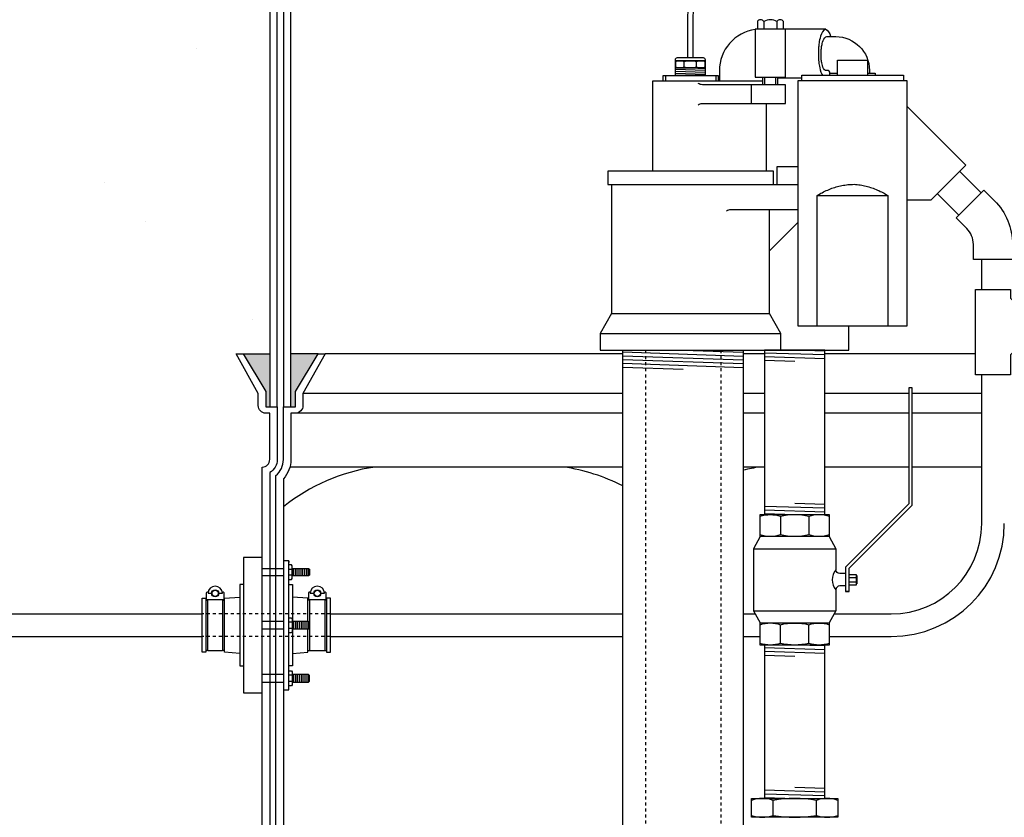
# Model space of a CAD drawing. Extents: x -285 to 5863, y 308 to 3178.
# Tile 232 of 256: x 1495 to 1528, y 930 to 957. Entities that reach past the tile are written whole.
import ezdxf

# ---------------------------------------------------------------- set-up
doc = ezdxf.new("R2010")
doc.units = 0
doc.header["$MEASUREMENT"] = 0
doc.header["$PDSIZE"] = 1
doc.linetypes.add('HIDDEN5', pattern=[0.05, 0.025, -0.025])
doc.layers.get('DEFPOINTS').update_dxf_attribs({"linetype": 'CONTINUOUS'})
for name, color, linetype in [('BOOT-CONDUIT', 1, 'CONTINUOUS'), ('CONDUIT', 2, 'CONTINUOUS'), ('DIM', 3, 'CONTINUOUS'), ('FRP-SUMP', 2, 'CONTINUOUS'), ('GALV-2-ELL', 3, 'CONTINUOUS'), ('GALV-2-PIPE', 3, 'CONTINUOUS'), ('GALV-2-VALVE', 3, 'CONTINUOUS'), ('GALV-4-PIPE', 4, 'CONTINUOUS'), ('PEAGRAVEL-HATCH', 3, 'CONTINUOUS'), ('PROBE', 2, 'CONTINUOUS'), ('SUB-PUMP', 4, 'CONTINUOUS')]:
    doc.layers.add(name, color=color, linetype=linetype)
doc.styles.add('SIMPLEX', font='simplex')
doc.dimstyles.new('DIM64', dxfattribs={"dimscale": 64, "dimtxt": 0.09375, "dimasz": 0.09375, "dimexe": 0.0625, "dimexo": 0.0625, "dimgap": 0.046875, "dimtad": 1, "dimdec": 4, "dimzin": 3, "dimdsep": 46, "dimlunit": 4, "dimtxsty": 'SIMPLEX', "dimcen": 0, "dimclrd": 256, "dimclre": 256, "dimclrt": 256, "dimadec": 0, "dimazin": 0, "dimtfac": 1, "dimtdec": 4, "dimtmove": 0, "dimatfit": 3, "dimfxl": 1, "dimfrac": 2, "dimtolj": 1, "dimtzin": 0, "dimarcsym": 0})

# ---------------------------------------------------------------- blocks, each defined once
blk = doc.blocks.new('*D13')
at = {"layer": 'DEFPOINTS', "color": 0, "transparency": 16777216}
for p in [(1368.547, 978.296), (2031.773, 978.015), (1368.547, 700.523)]:
    blk.add_point(p, dxfattribs=at)
at = {"layer": 'DIM', "lineweight": -2, "transparency": 16777216}
for p, q in [((1368.547, 974.296), (1368.547, 696.523)), ((2031.773, 974.015), (2031.773, 696.523)), ((2025.773, 700.523), (1374.547, 700.523))]:
    blk.add_line(p, q, dxfattribs=at)
at = {"layer": 'DIM', "transparency": 16777216}
for points in [[(1374.547, 701.523), (1374.547, 699.523), (1368.547, 700.523)], [(2025.773, 701.523), (2025.773, 699.523), (2031.773, 700.523)]]:
    blk.add_solid(points, dxfattribs=at)
at = {"layer": 'DIM', "transparency": 16777216, "insert": (1700.16, 708.095), "char_height": 6, "attachment_point": 5, "style": 'SIMPLEX'}
blk.add_mtext('\\A1;55\'-3 1/4" (F.V. TANK SLAB)', dxfattribs=at)

msp = doc.modelspace()

# ---------------------------------------------------------------- hatches: boundary and pattern name
at = {"layer": 'FRP-SUMP'}
for points in [[(1503.17183, 945.77096), (1502.28838, 945.77096), (1503.03838, 944.52096), (1503.03838, 944.02096), (1503.17183, 944.02096)], [(1504.77183, 945.77096), (1503.87183, 945.77096), (1503.87183, 944.02096), (1504.02183, 944.02096), (1504.02183, 944.52096)]]:
    msp.add_hatch(color=256, dxfattribs=at).paths.add_polyline_path(points)
at = {"layer": 'PEAGRAVEL-HATCH'}
h = msp.add_hatch(dxfattribs=at)
h.set_pattern_fill('AR-SAND', color=256, scale=7.5, style=0)
h.set_pattern_definition([(37.5, (1423.872, 945.771), (-0.4725, 14.4512), [0, -11.4, 0, -12.75, 0, -12.1875]), (7.5, (1423.872, 945.77), (13.2733, 21.166), [0, -6.15, 0, -10.275, 0, -3.9375]), (327.5, (1414.647, 945.771), (23.356, 0.0424), [0, -3.75, 0, -13.5, 0, -17.625]), (317.5, (1414.647, 945.77), (22.546, 6.5826), [0, -1.875, 0, -8.85, 0, -10.125])])
edge = h.paths.add_edge_path()
edge.add_line((1508.62858, 969.98346), (1502.73832, 969.98346))
edge.add_line((1502.73832, 969.98346), (1502.54984, 969.98346))
edge.add_line((1502.54984, 969.98346), (1503.3454, 978.01471))
edge.add_line((1503.3454, 978.01471), (1412.58142, 978.01471))
edge.add_line((1412.58142, 978.01471), (1412.58142, 946.07721))
edge.add_line((1412.58142, 946.07721), (1402.51597, 946.07721))
edge.add_line((1402.51597, 946.07721), (1423.87181, 945.77096))
edge.add_line((1423.87181, 945.77096), (1503.17183, 945.77096))
edge.add_line((1503.17183, 945.77096), (1503.17183, 957.71641))
edge.add_arc((1504.87183, 957.71641), 1.7, 105.563139, 180, ccw=False)
edge.add_arc((1562.54254, 832.27575), 139.74129, 112.6955788, 114.5798006, ccw=False)
edge.add_line((1508.62548, 961.19658), (1508.62858, 969.98346))

# ---------------------------------------------------------------- linework, layer by layer
at = {"layer": 'BOOT-CONDUIT', "color": 7}
for p, q in [((1502.92183, 938.65753), (1503.62183, 938.65753)), ((1503.80478, 938.63317), (1503.91071, 938.63317)), ((1503.95977, 938.40993), (1503.95977, 938.65743)), ((1504.02227, 938.40993), (1504.02227, 938.65743)), ((1504.08477, 938.40993), (1504.08477, 938.65743)), ((1504.14727, 938.40993), (1504.14727, 938.65743)), ((1504.20977, 938.40993), (1504.20977, 938.65743)), ((1504.27227, 938.40993), (1504.27227, 938.65743)), ((1504.33477, 938.40993), (1504.33477, 938.65743)), ((1504.39727, 938.40993), (1504.39727, 938.65743)), ((1504.45977, 938.40993), (1504.45977, 938.65743)), ((1503.62183, 938.41003), (1502.92183, 938.41003)), ((1503.91071, 938.43418), (1503.80478, 938.43418)), ((1503.62183, 936.89575), (1502.92183, 936.89575)), ((1503.91071, 936.8716), (1503.80478, 936.8716)), ((1503.95977, 936.89585), (1503.95977, 936.64835)), ((1504.02227, 936.89585), (1504.02227, 936.64835)), ((1504.08477, 936.89585), (1504.08477, 936.64835)), ((1504.14727, 936.89585), (1504.14727, 936.64835)), ((1504.20977, 936.89585), (1504.20977, 936.64835)), ((1504.27227, 936.89585), (1504.27227, 936.64835)), ((1504.33477, 936.89585), (1504.33477, 936.64835)), ((1504.39727, 936.89585), (1504.39727, 936.64835)), ((1504.45977, 936.89585), (1504.45977, 936.64835)), ((1502.92183, 936.64825), (1503.62183, 936.64825)), ((1503.80478, 936.67261), (1503.91071, 936.67261)), ((1503.62183, 935.13418), (1502.92183, 935.13418)), ((1502.92183, 934.88668), (1503.62183, 934.88668)), ((1503.91071, 935.11002), (1503.80478, 935.11002)), ((1503.80478, 934.91103), (1503.91071, 934.91103)), ((1503.95977, 935.13428), (1503.95977, 934.88678)), ((1504.02227, 935.13428), (1504.02227, 934.88678)), ((1504.08477, 935.13428), (1504.08477, 934.88678)), ((1504.14727, 935.13428), (1504.14727, 934.88678)), ((1504.20977, 935.13428), (1504.20977, 934.88678)), ((1504.27227, 935.13428), (1504.27227, 934.88678)), ((1504.33477, 935.13428), (1504.33477, 934.88678)), ((1504.39727, 935.13428), (1504.39727, 934.88678)), ((1504.45977, 935.13428), (1504.45977, 934.88678))]:
    msp.add_line(p, q, dxfattribs=at)
at = {"layer": 'BOOT-CONDUIT', "linetype": 'Continuous'}
for p, q in [((1501.04994, 937.60742), (1501.11181, 937.60742)), ((1501.60681, 937.60742), (1501.66869, 937.60742)), ((1504.50105, 937.60742), (1504.43917, 937.60742)), ((1505.05792, 937.60742), (1504.99605, 937.60742)), ((1501.11181, 935.93679), (1501.04994, 935.93679)), ((1501.66869, 935.93679), (1501.60681, 935.93679)), ((1504.43917, 935.93679), (1504.50105, 935.93679)), ((1504.99605, 935.93679), (1505.05792, 935.93679))]:
    msp.add_line(p, q, dxfattribs=at)
for points in [[(1502.92183, 934.52913), (1502.92183, 939.01507), (1502.30308, 939.01507), (1502.30308, 934.52913)], [(1500.92619, 935.87492), (1500.92619, 937.66929), (1501.04994, 937.66929), (1501.04994, 937.60742), (1501.04994, 935.93679), (1501.04994, 935.87492)], [(1505.05792, 935.87492), (1505.18167, 935.87492), (1505.18167, 937.66929), (1505.05792, 937.66929), (1505.05792, 937.60742), (1505.05792, 935.93679)]]:
    msp.add_lwpolyline(points, close=True, dxfattribs=at)
at = {"layer": 'BOOT-CONDUIT'}
msp.add_lwpolyline([(1503.80478, 938.91063), (1503.62183, 938.91063), (1503.62183, 934.63383), (1503.80478, 934.63383), (1503.80478, 938.91063), (1503.80478, 938.85519)], dxfattribs=at)
at = {"layer": 'BOOT-CONDUIT', "color": 7}
for points in [[(1503.80478, 938.28619), (1503.89157, 938.28619), (1503.91071, 938.31934), (1503.91071, 938.74801), (1503.89157, 938.78117), (1503.80478, 938.78117)], [(1503.91071, 938.65743), (1504.45977, 938.65743), (1504.4907, 938.62649), (1504.4907, 938.44087), (1504.48798, 938.43815), (1504.45977, 938.40993), (1503.91071, 938.40993)], [(1501.60681, 937.62325), (1501.60681, 935.92095), (1501.11181, 935.92095), (1501.11181, 937.62325)], [(1504.99605, 937.62325), (1504.99605, 935.92095), (1504.50105, 935.92095), (1504.50105, 937.62325)], [(1503.80478, 937.0196), (1503.89157, 937.0196), (1503.91071, 936.98644), (1503.91071, 936.55777), (1503.89157, 936.52461), (1503.80478, 936.52461)], [(1503.91071, 936.64835), (1504.45977, 936.64835), (1504.4907, 936.67929), (1504.4907, 936.86492), (1504.48798, 936.86763), (1504.45977, 936.89585), (1503.91071, 936.89585)], [(1503.80478, 935.25802), (1503.89157, 935.25802), (1503.91071, 935.22486), (1503.91071, 934.79619), (1503.89157, 934.76303), (1503.80478, 934.76303)], [(1503.91071, 934.88678), (1504.45977, 934.88678), (1504.4907, 934.91771), (1504.4907, 935.10334), (1504.48798, 935.10606), (1504.45977, 935.13428), (1503.91071, 935.13428)]]:
    msp.add_lwpolyline(points, dxfattribs=at)
at = {"layer": 'BOOT-CONDUIT', "linetype": 'Continuous'}
for points in [[(1502.30308, 938.11788), (1502.17933, 938.11788), (1502.17933, 935.42632), (1502.30308, 935.42632)], [(1503.80478, 938.11788), (1503.92853, 938.11788), (1503.92853, 936.89585)], [(1502.17933, 935.83921), (1501.66869, 935.87492), (1501.66869, 937.60742), (1501.66869, 937.66929), (1502.17933, 937.705)], [(1504.43917, 936.89585), (1504.43917, 937.60742), (1504.43917, 937.66929), (1503.92853, 937.705)], [(1503.92853, 936.64835), (1503.92853, 935.42632), (1503.80478, 935.42632)], [(1503.92853, 935.83921), (1504.43917, 935.87492), (1504.43917, 936.64835)]]:
    msp.add_lwpolyline(points, dxfattribs=at)
at = {"layer": 'BOOT-CONDUIT', "color": 7}
for points in [[(1501.1273, 937.8824, -0.35187184), (1501.1128, 937.87076), (1501.09356, 937.87076, 0.41421356), (1501.06231, 937.83893), (1501.06231, 937.6545, 0.41421356), (1501.09414, 937.62325), (1501.62506, 937.62325, 0.41421341), (1501.65631, 937.65508), (1501.65631, 937.83951, 0.41421372), (1501.62448, 937.87076), (1501.60582, 937.87076, -0.35188198), (1501.59132, 937.8824)], [(1501.47811, 937.83115), (1501.59691, 937.83115, 1), (1501.12171, 937.83115), (1501.24051, 937.83115)], [(1504.51654, 937.8824, -0.35187184), (1504.50204, 937.87076), (1504.4828, 937.87076, 0.41421356), (1504.45155, 937.83893), (1504.45155, 937.6545, 0.41421356), (1504.48338, 937.62325), (1505.0143, 937.62325, 0.41421341), (1505.04555, 937.65508), (1505.04555, 937.83951, 0.41421372), (1505.01372, 937.87076), (1504.99506, 937.87076, -0.35188198), (1504.98056, 937.8824)], [(1504.86735, 937.83115), (1504.98615, 937.83115, 1), (1504.51095, 937.83115), (1504.62975, 937.83115)]]:
    msp.add_lwpolyline(points, format="xyb", dxfattribs=at)
for centre in [(1501.35931, 937.83115), (1504.74855, 937.83115)]:
    msp.add_circle(centre, 0.1188, dxfattribs=at)
at = {"layer": 'BOOT-CONDUIT', "color": 8}
for centre in [(1501.35931, 937.83115), (1504.74855, 937.83115)]:
    msp.add_circle(centre, 0.10296, dxfattribs=at)
at = {"layer": 'CONDUIT'}
for p, q in [((1526.07028, 951.8292), (1526.77739, 951.1221)), ((1525.32782, 951.08674), (1526.03493, 950.37964)), ((1526.7972, 947.90737), (1526.7972, 948.90737)), ((1526.7972, 940.1471), (1526.7972, 945.07395)), ((1489.53546, 937.1471), (1500.92619, 937.1471)), ((1505.18167, 937.1471), (1514.88607, 937.1471)), ((1518.88607, 937.1471), (1519.27814, 937.1471)), ((1521.90241, 937.1471), (1523.7972, 937.1471)), ((1489.53546, 936.3971), (1500.92619, 936.3971)), ((1505.18167, 936.3971), (1514.88607, 936.3971)), ((1518.88607, 936.3971), (1519.44351, 936.3971)), ((1521.73705, 936.3971), (1523.7972, 936.3971))]:
    msp.add_line(p, q, dxfattribs=at)
at = {"layer": 'CONDUIT', "color": 7, "linetype": 'HIDDEN5'}
for p, q in [((1505.18167, 937.1471), (1500.92619, 937.1471)), ((1505.18167, 936.3971), (1500.92619, 936.3971))]:
    msp.add_line(p, q, dxfattribs=at)
at = {"layer": 'CONDUIT'}
msp.add_lwpolyline([(1527.81976, 948.90737), (1526.51976, 948.90737), (1526.51976, 949.40737, 0.19891163), (1526.3001, 949.9377), (1525.94654, 950.29125), (1526.86578, 951.21049), (1527.21933, 950.85693, -0.19891237), (1527.81976, 949.40866), (1527.81976, 948.90737)], format="xyb", dxfattribs=at)
msp.add_lwpolyline([(1527.75311, 947.62631), (1528.69595, 946.68347), (1527.75311, 945.74064), (1527.75311, 945.07395), (1526.58641, 945.07395), (1526.58641, 947.90737), (1527.75311, 947.90737)], close=True, dxfattribs=at)
for radius in [3.75, 3]:
    msp.add_arc((1523.7972, 940.1471), radius, 270, 0, dxfattribs=at)
at = {"layer": 'FRP-SUMP'}
for p, q in [((1502.28838, 945.77096), (1503.17183, 945.77096)), ((1504.77183, 945.77096), (1503.87183, 945.77096))]:
    msp.add_line(p, q, dxfattribs=at)
at = {"layer": 'FRP-SUMP', "color": 7, "linetype": 'Continuous'}
for p, q in [((1514.88607, 945.77093), (1505.00836, 945.77093)), ((1519.59028, 945.77093), (1518.88607, 945.77093)), ((1526.58641, 945.77093), (1521.59028, 945.77093)), ((1514.88607, 944.45569), (1504.27183, 944.45569)), ((1519.59028, 944.45569), (1518.88607, 944.45569)), ((1524.37491, 944.45569), (1521.59028, 944.45569)), ((1526.7972, 944.45569), (1524.48428, 944.45569)), ((1514.88607, 943.80734), (1504.02183, 943.80734)), ((1519.59028, 943.80734), (1518.88607, 943.80734)), ((1524.37491, 943.80734), (1521.59028, 943.80734)), ((1526.7972, 943.80734), (1524.48428, 943.80734))]:
    msp.add_line(p, q, dxfattribs=at)
at = {"layer": 'FRP-SUMP', "color": 7}
for p, q in [((1514.88607, 942.02093), (1503.83834, 942.02093)), ((1519.59028, 942.02093), (1518.88607, 942.02093)), ((1524.37491, 942.02093), (1521.59028, 942.02093)), ((1526.7972, 942.02093), (1524.48428, 942.02093))]:
    msp.add_line(p, q, dxfattribs=at)
at = {"layer": 'FRP-SUMP'}
for points in [[(1503.17183, 957.71641), (1503.17183, 944.02096), (1503.42183, 944.02096), (1503.42183, 957.71641, -0.29672907)], [(1503.62183, 957.71641), (1503.62183, 944.02096), (1503.87183, 944.02096), (1503.87183, 957.71641, -0.29672907)], [(1502.92183, 923.02328), (1502.92183, 942.02096), (1502.92183, 942.02096, 0.41421356), (1503.17183, 942.27096), (1503.17183, 943.80737), (1503.03838, 943.80737, -0.41421356), (1502.78838, 944.05737), (1502.78838, 944.45572), (1502.05184, 945.77096), (1502.28838, 945.77096), (1503.03838, 944.52096), (1503.03838, 944.02096), (1503.17183, 944.02096), (1503.42183, 944.02096), (1503.42183, 944.02096), (1503.42183, 944.02096), (1503.42183, 944.02096), (1503.42183, 944.02096), (1503.42183, 942.27096, -0.26794919), (1503.17183, 941.83794), (1503.17183, 923.20629, -0.26794919)]]:
    msp.add_lwpolyline(points, format="xyb", dxfattribs=at)
msp.add_lwpolyline([(1503.62183, 920.02328), (1503.62183, 922.77328, 0.22167085), (1503.37183, 923.30947), (1503.37183, 941.73477, 0.22167085), (1503.62183, 942.27096), (1503.62183, 944.02096), (1503.87183, 944.02096), (1504.02183, 944.02096), (1504.02183, 944.52096), (1504.77183, 945.77096), (1505.00836, 945.77096), (1504.27183, 944.45572), (1504.27183, 944.05737, -0.41421356), (1504.02183, 943.80737), (1503.87183, 943.80737), (1503.87183, 942.27096, -0.18776323), (1503.62183, 941.6287), (1503.62183, 923.41554, -0.18776323), (1503.87183, 922.77328), (1503.87183, 920.02328), (1503.62183, 920.02328)], format="xyb", close=True, dxfattribs=at)
at = {"layer": 'FRP-SUMP', "color": 7}
for points in [[(1514.88607, 941.39225, 0.08149294), (1512.92334, 942.02093)], [(1519.42334, 942.02093, 0.02150268), (1518.88607, 941.9174, 0.02150268)]]:
    msp.add_lwpolyline(points, format="xyb", dxfattribs=at)
msp.add_arc((1507.58912, 935.72543), 6.36447, 98.442948, 128.561095, dxfattribs=at)
at = {"layer": 'GALV-2-ELL', "color": 7, "linetype": 'Continuous'}
for p, q in [((1519.87371, 930.46331), (1519.87371, 930.96266)), ((1521.30972, 930.46331), (1521.30972, 930.96266))]:
    msp.add_line(p, q, dxfattribs=at)
for points in [[(1522.02629, 930.96266, 0.17443208), (1521.30972, 930.96266, 0.08704547), (1519.87371, 930.96266, 0.17373472), (1519.15427, 930.96266)], [(1519.15427, 930.46331, 0.17372505), (1519.87371, 930.46331, 0.08704419), (1521.30972, 930.46331, 0.1744223), (1522.02629, 930.46331)]]:
    msp.add_lwpolyline(points, format="xyb", dxfattribs=at)
at = {"layer": 'GALV-2-ELL', "linetype": 'Continuous'}
msp.add_lwpolyline([(1522.02629, 930.40081), (1519.15427, 930.40081), (1519.15427, 931.02516), (1522.02629, 931.02516)], close=True, dxfattribs=at)
at = {"layer": 'GALV-2-PIPE', "color": 7}
for p, q in [((1521.59028, 945.73923), (1519.59028, 945.80173)), ((1521.59028, 945.61423), (1519.59028, 945.67673)), ((1521.59028, 945.86423), (1520.59028, 945.89548)), ((1520.59028, 945.52048), (1519.59028, 945.55173)), ((1519.59028, 940.72585), (1521.59028, 940.66335)), ((1520.59028, 940.8196), (1521.59028, 940.78835)), ((1519.59028, 940.60085), (1521.59028, 940.53835)), ((1519.59028, 940.47585), (1520.59028, 940.4446)), ((1521.5903, 935.95835), (1519.5903, 936.02085)), ((1521.5903, 935.83335), (1519.5903, 935.89585)), ((1521.5903, 936.08335), (1520.5903, 936.1146)), ((1520.5903, 935.7396), (1519.5903, 935.77085)), ((1519.59028, 931.30641), (1521.59028, 931.24391)), ((1520.59028, 931.40016), (1521.59028, 931.36891)), ((1519.59028, 931.18141), (1521.59028, 931.11891)), ((1519.59028, 931.05641), (1520.59028, 931.02516))]:
    msp.add_line(p, q, dxfattribs=at)
at = {"layer": 'GALV-2-PIPE', "linetype": 'Continuous'}
for points in [[(1519.59028, 945.89548), (1519.59028, 940.4446), (1521.59028, 940.4446), (1521.59028, 945.89548)], [(1519.59028, 936.1146), (1519.59028, 931.02516), (1521.59028, 931.02516), (1521.59028, 936.1146)]]:
    msp.add_lwpolyline(points, close=True, dxfattribs=at)
at = {"layer": 'GALV-2-VALVE', "color": 7, "linetype": 'Continuous'}
for p, q in [((1520.11584, 940.38837), (1520.11584, 939.7691)), ((1521.06472, 940.38837), (1521.06472, 939.7691)), ((1522.64015, 938.41862), (1522.63528, 938.14059)), ((1522.65463, 938.41862), (1522.64976, 938.14059)), ((1520.11584, 936.17083), (1520.11584, 936.79011)), ((1521.06472, 936.17083), (1521.06472, 936.79011))]:
    msp.add_line(p, q, dxfattribs=at)
at = {"layer": 'GALV-2-VALVE', "color": 2, "linetype": 'Continuous'}
for p, q in [((1519.22169, 939.30943), (1521.95887, 939.30943)), ((1522.39637, 938.35157), (1522.62741, 938.35157)), ((1522.39637, 938.20763), (1522.62741, 938.20763)), ((1519.22169, 937.24977), (1521.95887, 937.24977))]:
    msp.add_line(p, q, dxfattribs=at)
at = {"layer": 'GALV-2-VALVE', "linetype": 'Continuous'}
msp.add_line((1522.39637, 937.89142), (1522.27248, 937.89142), dxfattribs=at)
for points in [[(1522.39637, 937.89142), (1522.39637, 938.66779), (1524.48428, 940.7557), (1524.48428, 944.6496), (1524.37491, 944.6496), (1524.37491, 940.801), (1522.27248, 938.69858), (1522.27248, 937.89142)], [(1519.44351, 936.84634), (1521.73705, 936.84634), (1521.73705, 936.1146), (1519.44351, 936.1146)]]:
    msp.add_lwpolyline(points, close=True, dxfattribs=at)
for points in [[(1519.44351, 940.4446), (1521.73705, 940.4446), (1521.73705, 939.71287), (1519.44351, 939.71287), (1519.44351, 940.4446)], [(1519.44351, 939.71287), (1519.22169, 939.30943), (1519.22169, 937.24977), (1519.44351, 936.84634)], [(1522.39637, 938.45335), (1522.62741, 938.45335), (1522.62741, 938.10585), (1522.39637, 938.10585)]]:
    msp.add_lwpolyline(points, dxfattribs=at)
at = {"layer": 'GALV-2-VALVE', "color": 7, "linetype": 'Continuous'}
for points in [[(1519.44487, 940.38837, -0.16298639), (1520.11584, 940.38837, -0.11763439), (1521.06472, 940.38837, -0.16735506), (1521.73569, 940.38837)], [(1521.73569, 939.7691, -0.16735506), (1521.06472, 939.7691, -0.11763439), (1520.11584, 939.7691, -0.16298639), (1519.44487, 939.7691)], [(1519.44487, 936.79011, -0.16735506), (1520.11584, 936.79011, -0.11763439), (1521.06472, 936.79011, -0.16298639), (1521.73569, 936.79011)], [(1521.73569, 936.17083, -0.16298639), (1521.06472, 936.17083, -0.11763439), (1520.11584, 936.17083, -0.16735506), (1519.44487, 936.17083)]]:
    msp.add_lwpolyline(points, format="xyb", dxfattribs=at)
at = {"layer": 'GALV-2-VALVE', "linetype": 'Continuous'}
for points in [[(1521.73705, 939.71287), (1521.95887, 939.30943), (1521.95887, 938.6096, 0.37862889), (1521.95887, 937.9496), (1521.95887, 937.24977), (1521.73705, 936.84634)], [(1522.27248, 938.4846), (1522.08387, 938.4846, -0.41421356), (1521.95887, 938.6096)], [(1522.27248, 938.0746), (1522.08387, 938.0746, 0.41421356), (1521.95887, 937.9496)]]:
    msp.add_lwpolyline(points, format="xyb", dxfattribs=at)
at = {"layer": 'GALV-2-VALVE', "color": 2, "linetype": 'Continuous'}
msp.add_lwpolyline([(1522.62741, 938.41862), (1522.65463, 938.41862), (1522.65463, 938.14059), (1522.62741, 938.14059)], dxfattribs=at)
at = {"layer": 'GALV-4-PIPE', "color": 7}
for p, q in [((1514.88607, 945.83778), (1518.88607, 945.70305)), ((1514.88607, 945.71271), (1518.88607, 945.57798)), ((1516.88607, 945.89548), (1518.88607, 945.82812)), ((1514.88607, 945.58764), (1518.88607, 945.4529)), ((1514.88607, 945.46257), (1518.88607, 945.32783)), ((1514.88607, 945.3375), (1516.88607, 945.27013))]:
    msp.add_line(p, q, dxfattribs=at)
at = {"layer": 'GALV-4-PIPE'}
msp.add_lwpolyline([(1518.88607, 945.89548), (1518.88607, 922.52328), (1514.88607, 922.52328), (1514.88607, 945.89548)], close=True, dxfattribs=at)
at = {"layer": 'PROBE', "color": 7}
for p, q in [((1516.92227, 955.28528), (1516.92227, 955.47468)), ((1517.32968, 955.28528), (1517.32968, 955.47468))]:
    msp.add_line(p, q, dxfattribs=at)
at = {"layer": 'PROBE', "color": 8}
for p, q in [((1516.63418, 955.21527), (1517.61777, 955.18214)), ((1516.63418, 955.14852), (1517.61777, 955.11539)), ((1517.12597, 955.26117), (1517.61777, 955.24461)), ((1516.63418, 955.08605), (1517.61777, 955.05292)), ((1516.63418, 955.02345), (1517.12597, 955.00688))]:
    msp.add_line(p, q, dxfattribs=at)
at = {"layer": 'PROBE'}
msp.add_lwpolyline([(1532.9727, 952.83527), (1532.9727, 956.94768, 0.40047434), (1530.73759, 959.04143), (1519.12597, 959.04143, 0.41421356), (1517.03222, 956.94768), (1517.03222, 955.60579), (1517.21972, 955.60579), (1517.21972, 956.94768, -0.41421356), (1519.12597, 958.85393), (1530.73759, 958.85393, -0.39914995), (1532.7852, 956.94768), (1532.7852, 952.83527)], format="xyb", close=True, dxfattribs=at)
msp.add_lwpolyline([(1516.63418, 955.00688), (1516.63418, 955.54329, -0.41421356), (1516.69668, 955.60579), (1517.55527, 955.60579, -0.41421356), (1517.61777, 955.54329), (1517.61777, 955.00688), (1516.63418, 955.00688)], format="xyb", dxfattribs=at)
at = {"layer": 'PROBE', "color": 7}
for points in [[(1516.63418, 955.47468, -0.16735506), (1516.92227, 955.47468, -0.11763439), (1517.32968, 955.47468, -0.16298639), (1517.61777, 955.47468)], [(1517.61777, 955.28528, -0.16298639), (1517.32968, 955.28528, -0.11763439), (1516.92227, 955.28528, -0.16735506), (1516.63418, 955.28528)]]:
    msp.add_lwpolyline(points, format="xyb", dxfattribs=at)
at = {"layer": 'PROBE'}
msp.add_lwpolyline([(1517.61777, 955.49807), (1516.63418, 955.49807), (1516.63418, 955.26117), (1517.61777, 955.26117)], close=True, dxfattribs=at)
at = {"layer": 'SUB-PUMP', "color": 3, "linetype": 'Continuous'}
for p, q in [((1519.56814, 956.79857), (1519.56814, 956.54897)), ((1520.00116, 956.79857), (1520.00116, 956.54897)), ((1519.53465, 954.70297), (1519.53465, 954.95897)), ((1520.03465, 954.70297), (1520.03465, 954.95897)), ((1520.03465, 954.92897), (1520.82356, 954.92897)), ((1521.76106, 955.08297), (1522.01106, 955.08297)), ((1519.16092, 954.08298), (1519.16092, 954.70297)), ((1519.65196, 951.83298), (1519.65196, 954.08298)), ((1520.69856, 950.13198), (1519.75606, 949.18948))]:
    msp.add_line(p, q, dxfattribs=at)
at = {"layer": 'SUB-PUMP', "color": 2, "linetype": 'Continuous'}
for p, q in [((1516.30007, 955.00688), (1516.30007, 954.83297)), ((1517.97206, 955.00688), (1517.97206, 954.83297)), ((1519.60165, 954.70297), (1519.60165, 954.95897)), ((1519.96765, 954.70297), (1519.96765, 954.95897))]:
    msp.add_line(p, q, dxfattribs=at)
at = {"layer": 'SUB-PUMP', "linetype": 'Continuous'}
for p, q in [((1514.51607, 949.12047), (1514.50964, 949.12047)), ((1514.51607, 947.11366), (1519.75606, 947.11366)), ((1514.13607, 946.45549), (1520.13606, 946.45549))]:
    msp.add_line(p, q, dxfattribs=at)
at = {"layer": 'SUB-PUMP', "color": 1, "linetype": 'HIDDEN5'}
for p, q in [((1515.63607, 945.89552), (1515.63607, 824.52328)), ((1518.13607, 945.89552), (1518.13607, 824.52328))]:
    msp.add_line(p, q, dxfattribs=at)
at = {"layer": 'SUB-PUMP', "color": 3, "linetype": 'Continuous'}
for points in [[(1520.21766, 956.54897), (1520.21766, 956.79857, 0.57642433), (1520.00116, 956.79857, 0.28821354), (1519.56814, 956.79857, 0.57642486), (1519.35164, 956.79857), (1519.35164, 956.54897)], [(1519.28465, 956.5362, 0.37487613), (1518.09196, 955.16897), (1518.09196, 954.83297)], [(1517.38735, 954.03776, -0.15391481), (1517.53075, 954.08298), (1520.28465, 954.08298), (1520.28465, 954.70297), (1517.53075, 954.70297, -0.15391517), (1517.38735, 954.74819)]]:
    msp.add_lwpolyline(points, format="xyb", dxfattribs=at)
for points in [[(1521.61536, 956.54897), (1519.28465, 956.54897), (1519.28465, 954.95897), (1520.28465, 954.95897)], [(1520.28465, 954.92897), (1520.28465, 956.54897)], [(1521.61936, 956.54683), (1521.61441, 956.54771), (1521.56029, 956.51892), (1521.51412, 956.46132), (1521.47817, 956.39022), (1521.4516, 956.31767), (1521.43235, 956.25003), (1521.4184, 956.18958), (1521.4082, 956.13645), (1521.40063, 956.0899), (1521.39492, 956.04898), (1521.39054, 956.01274), (1521.38715, 955.98035), (1521.38449, 955.95111), (1521.38238, 955.92445), (1521.38071, 955.89991), (1521.37937, 955.87708), (1521.3783, 955.85565), (1521.37746, 955.83535), (1521.37681, 955.81593), (1521.37632, 955.7972), (1521.37597, 955.77897), (1521.37576, 955.76109), (1521.37567, 955.74339), (1521.3757, 955.72572), (1521.37585, 955.70795), (1521.37613, 955.68991), (1521.37654, 955.67145), (1521.37711, 955.65241), (1521.37786, 955.63257), (1521.3788, 955.61173), (1521.38, 955.58964), (1521.3815, 955.566), (1521.38337, 955.54046), (1521.38574, 955.51257), (1521.38874, 955.48184), (1521.39259, 955.44762), (1521.39758, 955.40915), (1521.40414, 955.36554), (1521.41291, 955.31581), (1521.42482, 955.25908), (1521.44119, 955.19492), (1521.46383, 955.12434), (1521.49487, 955.05137), (1521.51178, 955.02046)], [(1521.61276, 956.54683), (1521.61771, 956.54771), (1521.67183, 956.51892), (1521.718, 956.46132), (1521.75395, 956.39022), (1521.78052, 956.31767), (1521.78584, 956.29897)], [(1522.01106, 955.02047), (1522.01106, 955.52047), (1523.01106, 955.52047), (1523.01106, 955.02047)], [(1515.88607, 951.83298), (1515.88607, 954.83297), (1519.53465, 954.83297)], [(1516.22507, 954.83297), (1516.22507, 955.00688), (1518.04706, 955.00688), (1518.04706, 954.83297)], [(1520.82356, 954.83297), (1520.82356, 955.02047), (1524.19856, 955.02047), (1524.19856, 954.83297)], [(1523.01106, 955.08297), (1523.26106, 955.08297), (1523.26106, 955.02047)], [(1524.32356, 950.88345), (1525.12453, 950.88345), (1526.27358, 952.0325), (1524.32356, 953.98252)], [(1520.01106, 951.39548), (1520.01106, 951.98948), (1520.69856, 951.98948)], [(1520.13606, 945.89548), (1522.38606, 945.89548), (1522.38606, 946.70798)]]:
    msp.add_lwpolyline(points, dxfattribs=at)
at = {"layer": 'SUB-PUMP', "color": 2, "linetype": 'Continuous'}
msp.add_lwpolyline([(1521.76106, 955.02047), (1521.76106, 955.08522, 0.41421356), (1521.66731, 955.17897), (1521.62852, 955.17897), (1521.61878, 955.18005), (1521.58179, 955.20073), (1521.5507, 955.2412), (1521.52688, 955.29086), (1521.50956, 955.34139), (1521.49722, 955.38842), (1521.48845, 955.43041), (1521.48217, 955.46728), (1521.4776, 955.49956), (1521.47424, 955.52793), (1521.47174, 955.55304), (1521.46986, 955.57548), (1521.46844, 955.59573), (1521.46737, 955.61418), (1521.46656, 955.63117), (1521.46597, 955.64697), (1521.46554, 955.6618), (1521.46525, 955.67585), (1521.46508, 955.68928), (1521.46501, 955.70223), (1521.46503, 955.71484), (1521.46514, 955.7272), (1521.46533, 955.73944), (1521.46561, 955.75165), (1521.46597, 955.76393), (1521.46642, 955.77639), (1521.46697, 955.78915), (1521.46764, 955.8023), (1521.46844, 955.816), (1521.4694, 955.83039), (1521.47054, 955.84565), (1521.47191, 955.86197), (1521.47358, 955.8796), (1521.47562, 955.89883), (1521.47813, 955.92004), (1521.48129, 955.94364), (1521.48529, 955.97016), (1521.49045, 956.0002), (1521.49723, 956.03445), (1521.50628, 956.07349), (1521.51852, 956.1176), (1521.53518, 956.16606), (1521.55768, 956.21605), (1521.58705, 956.26121), (1521.62273, 956.2916), (1521.65282, 956.29897), (1521.95106, 956.29897, -0.41421341), (1523.07106, 955.17897), (1523.07106, 955.08297)], format="xyb", dxfattribs=at)
at = {"layer": 'SUB-PUMP', "linetype": 'Continuous'}
msp.add_lwpolyline([(1520.69856, 954.83297), (1520.69856, 946.70798), (1524.32356, 946.70798), (1524.32356, 954.83297)], close=True, dxfattribs=at)
for points in [[(1519.88606, 951.39548), (1519.88606, 951.83298), (1514.38607, 951.83298), (1514.38607, 951.39548), (1520.69856, 951.39548)], [(1514.51607, 951.39548), (1514.51607, 947.11366), (1514.13607, 946.45549), (1514.13607, 945.89548), (1520.13606, 945.89548), (1520.13606, 946.45549), (1519.75606, 947.11366), (1519.75606, 950.56948)]]:
    msp.add_lwpolyline(points, dxfattribs=at)
at = {"layer": 'SUB-PUMP', "color": 5, "linetype": 'Continuous'}
msp.add_lwpolyline([(1521.33016, 951.02097), (1521.37251, 951.05134), (1521.4175, 951.07341), (1521.4608, 951.10081), (1521.50619, 951.12164), (1521.54927, 951.14971), (1521.59498, 951.16953), (1521.64054, 951.18979), (1521.68581, 951.21101), (1521.7316, 951.23054), (1521.77771, 951.24908), (1521.82413, 951.26667), (1521.87086, 951.28327), (1521.9179, 951.29886), (1521.9653, 951.31335), (1522.01299, 951.32692), (1522.061, 951.33949), (1522.10944, 951.35069), (1522.15806, 951.36134), (1522.20804, 951.36769), (1522.2575, 951.37568), (1522.30678, 951.38424), (1522.35612, 951.39265), (1522.40841, 951.3917), (1522.51106, 951.39597), (1522.56409, 951.39921), (1522.61394, 951.39247), (1522.6654, 951.39075), (1522.71477, 951.38249), (1522.76599, 951.38003), (1522.81483, 951.37009), (1522.86371, 951.36027), (1522.91268, 951.35071), (1522.96108, 951.33937), (1523.00913, 951.32694), (1523.05683, 951.31342), (1523.10421, 951.29886), (1523.15126, 951.28326), (1523.19794, 951.26652), (1523.24442, 951.24913), (1523.29056, 951.23071), (1523.33631, 951.21103), (1523.38202, 951.19121), (1523.42615, 951.16643), (1523.47131, 951.14489), (1523.51662, 951.12381), (1523.56205, 951.10313), (1523.60436, 951.07264), (1523.69196, 951.02097)], dxfattribs=at)
msp.add_lwpolyline([(1523.69196, 946.70798), (1523.69196, 951.02097), (1521.33016, 951.02097), (1521.33016, 946.70798)], close=True, dxfattribs=at)
at = {"layer": 'SUB-PUMP', "linetype": 'Continuous'}
msp.add_lwpolyline([(1518.33048, 950.52101, -0.15963894), (1518.47841, 950.56948), (1520.69856, 950.56948)], format="xyb", dxfattribs=at)

# ---------------------------------------------------------------- dimensions: what is measured, and where the dimension line sits
at = {"layer": 'DIM'}
dim = msp.add_linear_dim(base=(1368.54722, 700.52328), p1=(2031.77254, 978.01471), p2=(1368.54722, 978.29596), angle=180, text='<> (F.V. TANK SLAB)', dimstyle='DIM64', dxfattribs=at)
dim.commit()
dim.dimension.update_dxf_attribs({"geometry": '*D13', "text_midpoint": (1700.15988, 708.09471)})

doc.saveas('drawing.dxf')
